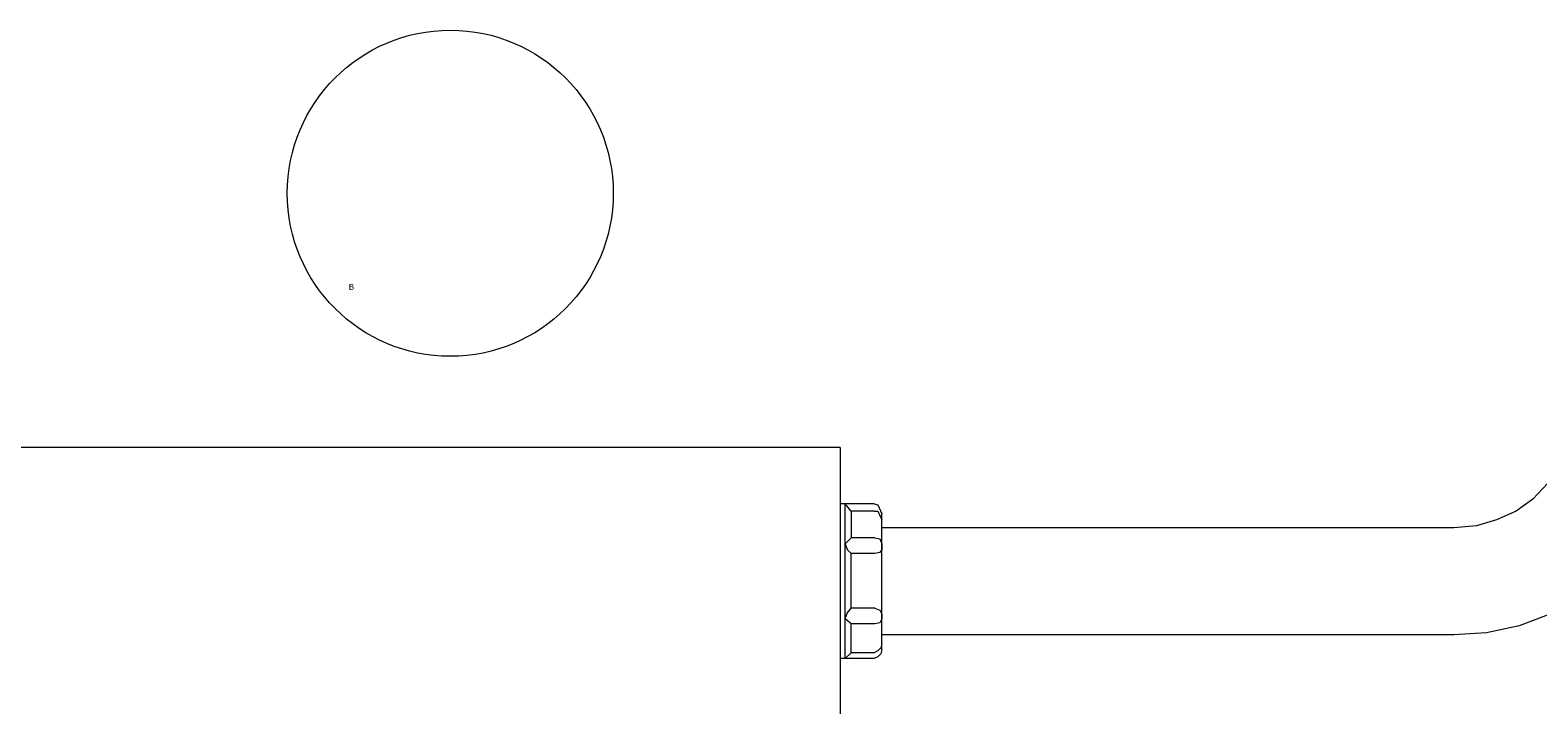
# Model space of a CAD drawing. Header units: millimetres. Extents: x -2603 to 1446, y -6775 to 6616.
# Tile 4 of 75: x -1721 to -1598, y -5892 to -5837. Entities that reach past the tile are written whole.
import ezdxf

# ---------------------------------------------------------------- set-up
doc = ezdxf.new("R2010")
doc.units = ezdxf.units.MM
doc.layers.get('0').update_dxf_attribs({"color": 252})

msp = doc.modelspace()

# ---------------------------------------------------------------- linework, layer by layer
at = {"color": 7, "lineweight": 0}
for points in [[(-1586.24, -5867.13), (-1586.48, -5869.86), (-1586.97, -5872.52), (-1587.93, -5875.01), (-1589.22, -5877.26), (-1590.75, -5879.44), (-1592.68, -5881.29), (-1594.85, -5882.89), (-1597.18, -5884.18), (-1599.67, -5885.15), (-1602.33, -5885.71), (-1604.98, -5885.87)], [(-1594.93, -5867.13), (-1595.17, -5868.9), (-1595.49, -5870.59), (-1596.22, -5872.12), (-1597.34, -5873.56), (-1598.55, -5874.85), (-1599.92, -5875.82), (-1601.52, -5876.54), (-1603.13, -5877.02), (-1604.98, -5877.18)], [(-1654.77, -5870.67), (-1725.14, -5870.67)], [(-1654.77, -5870.67), (-1654.77, -5909.52)], [(-1652.03, -5875.25), (-1654.77, -5875.25)], [(-1654.37, -5887.8), (-1654.37, -5875.25)], [(-1653.88, -5875.82), (-1654.37, -5875.25)], [(-1652.03, -5875.82), (-1653.88, -5875.82)], [(-1653.88, -5875.82), (-1653.88, -5877.99)], [(-1652.03, -5875.25), (-1651.71, -5875.33), (-1651.39, -5876.06)], [(-1652.03, -5875.82), (-1651.71, -5875.82), (-1651.39, -5876.54)], [(-1651.39, -5887.08), (-1651.39, -5876.06)], [(-1604.98, -5877.18), (-1651.39, -5877.18)], [(-1653.88, -5877.99), (-1654.37, -5878.47), (-1654.2, -5878.95), (-1653.88, -5879.27)], [(-1651.95, -5877.99), (-1653.88, -5877.99)], [(-1651.95, -5877.99), (-1651.55, -5878.07), (-1651.39, -5878.47), (-1651.39, -5878.95), (-1651.55, -5879.19), (-1651.95, -5879.27)], [(-1653.88, -5883.7), (-1653.88, -5879.27)], [(-1651.95, -5879.27), (-1653.88, -5879.27)], [(-1653.88, -5884.98), (-1654.37, -5884.58), (-1654.2, -5884.1), (-1653.88, -5883.7)], [(-1651.95, -5883.7), (-1653.88, -5883.7)], [(-1651.95, -5883.7), (-1651.55, -5883.86), (-1651.39, -5884.18), (-1651.39, -5884.58), (-1651.55, -5884.9), (-1651.95, -5884.98)], [(-1653.88, -5887.32), (-1653.88, -5884.98)], [(-1651.95, -5884.98), (-1653.88, -5884.98)], [(-1604.98, -5885.87), (-1651.39, -5885.87)], [(-1651.39, -5886.59), (-1651.47, -5886.92), (-1651.71, -5887.16), (-1652.03, -5887.32)], [(-1651.39, -5887.08), (-1651.47, -5887.4), (-1651.71, -5887.64), (-1652.03, -5887.8)], [(-1652.03, -5887.8), (-1654.77, -5887.8)], [(-1654.37, -5887.8), (-1653.88, -5887.32)], [(-1652.03, -5887.32), (-1653.88, -5887.32)]]:
    msp.add_lwpolyline(points, dxfattribs=at)
msp.add_circle((-1686.42, -5850.04), 13.23, dxfattribs=at)

# ---------------------------------------------------------------- texts
at = {"color": 7, "insert": (-1694.66, -5857.39), "char_height": 0.4927, "attachment_point": 1}
msp.add_mtext('{\\fT3ROMANS.SHXHorz2_812421N0|b0|i0|c0;B}', dxfattribs=at)

doc.saveas('drawing.dxf')
